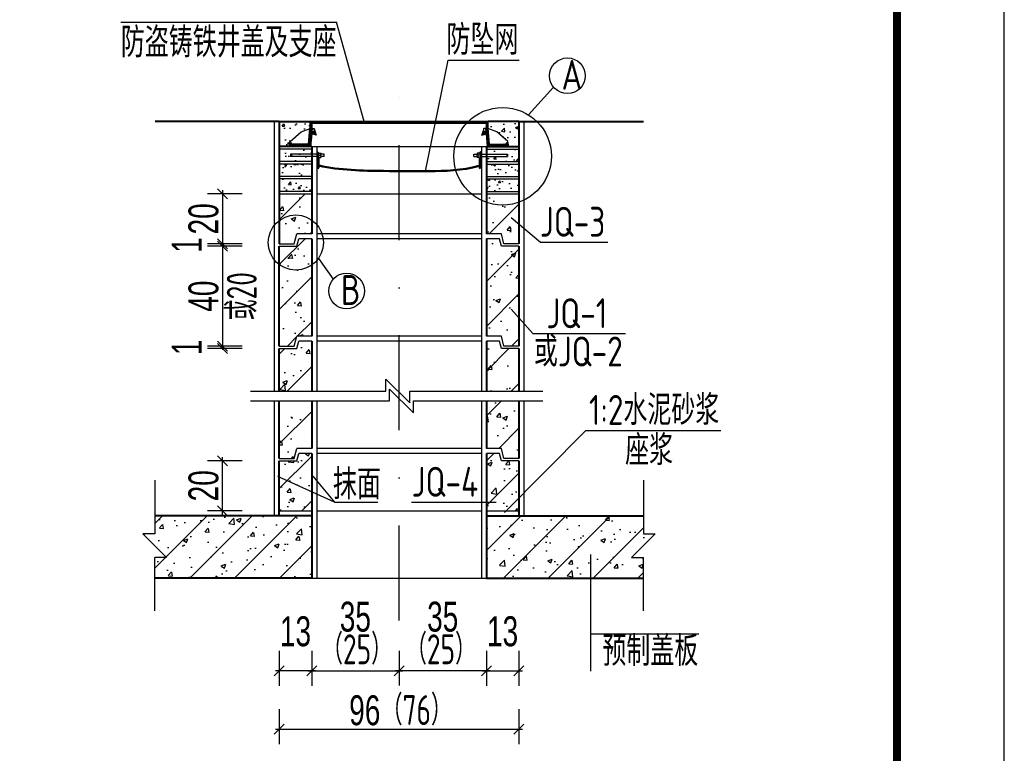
# Model space of a CAD drawing. Extents: x 1086357 to 1139099, y 3355973 to 3395473.
# Tile 9 of 17: x 1100471 to 1104417, y 3368129 to 3371070. Entities that reach past the tile are written whole.
import ezdxf
from ezdxf.enums import TextEntityAlignment as Align

# ---------------------------------------------------------------- set-up
doc = ezdxf.new("R2010")
doc.units = 0
doc.linetypes.add('DASHDOT', pattern=[25.4, 12.7, -6.35, 0, -6.35])
doc.linetypes.add('DASHED', pattern=[19.05, 12.7, -6.35])
doc.layers.get('0').update_dxf_attribs({"linetype": 'CONTINUOUS'})
doc.layers.get('Defpoints').update_dxf_attribs({"linetype": 'CONTINUOUS'})
for name, color, linetype in [('2', 2, 'DASHED'), ('GPSCOMMON', 7, 'CONTINUOUS'), ('细线', 3, 'CONTINUOUS')]:
    doc.layers.add(name, color=color, linetype=linetype)
for name, color, linetype, lineweight in [('标注', 7, 'CONTINUOUS', 25), ('粗实线', 1, 'CONTINUOUS', 40), ('粗线', 1, 'CONTINUOUS', 50)]:
    doc.layers.add(name, color=color, linetype=linetype, lineweight=lineweight)
doc.styles.add('gpshz', font='tssdeng.shx', dxfattribs={"width": 0.7, "height": 2.5, "bigfont": 'hztxt.shx'})
doc.styles.add('HZTXT', font='hztxt_e.shx', dxfattribs={"width": 0.7, "bigfont": 'hztxt.shx'})
doc.styles.add('图签', font='txt', dxfattribs={"width": 0.66})
doc.dimstyles.new('0.1', dxfattribs={"dimscale": 0, "dimtxt": 140, "dimasz": 60, "dimexe": 40, "dimexo": 10, "dimgap": 15, "dimtad": 1, "dimdec": 0, "dimlfac": 0.1, "dimzin": 0, "dimdsep": 46, "dimtxsty": 'HZTXT', "dimblk1": 'ARCHTICK', "dimblk2": 'ARCHTICK', "dimsah": 1, "dimcen": -0.09, "dimdle": 15, "dimclrd": 7, "dimclre": 7, "dimclrt": 7, "dimadec": 1, "dimazin": 0, "dimtfac": 1, "dimtdec": 0, "dimtofl": 0, "dimtmove": 2, "dimatfit": 3, "dimldrblk": 'ARCHTICK', "dimfxl": 0, "dimtolj": 1, "dimtzin": 0, "dimarcsym": 0})
pattern_1 = [(50, (1021019.67, 3221706.37), (109.3108, -9.56345), [11.43, -125.73]), (355, (1021019.67, 3221706.37), (-21.145696, 114.633986), [9.144, -100.584]), (100.451, (1021028.78, 3221705.57), (88.1655, 105.07001), [9.714, -106.854]), (46.1842, (1021019.67, 3221736.85), (162.64742, -25.2254), [17.145, -188.595]), (96.6356, (1021033.22, 3221734.75), (142.44254, 148.45533), [14.571, -160.281]), (351.184, (1021019.67, 3221736.85), (142.44276, 148.45507), [13.716, -150.876]), (21, (1021034.91, 3221729.23), (90.96893, -61.35931), [11.43, -125.73]), (326, (1021034.91, 3221729.23), (37.08122, 110.51278), [9.144, -100.584]), (71.4514, (1021042.49, 3221724.12), (128.049894, 49.153715), [9.714, -106.854]), (37.5, (1021019.668, 3221706.37), (1.853162, 50.733023), [0, -99.3648, 0, -102.108, 0, -100.965]), (7.5, (1021019.67, 3221706.37), (40.091798, 60.108345), [0, -58.2168, 0, -97.0788, 0, -38.481]), (327.5, (1020985.683, 3221706.37), (81.354357, -3.437246), [0, -38.1, 0, -118.872, 0, -157.734]), (317.5, (1020970.44, 3221706.37), (88.87751, 15.255895), [0, -49.53, 0, -78.9432, 0, -112.014])]
pattern_2 = [(135, (1021019.668, 3221706.3685), (-2.24506403, -2.24506403), [])]
pattern_3 = [(45, (1021019.67, 3221706.37), (-89.80256, 89.80256), [])]
pattern_4 = [(50, (1021019.67, 3221706.37), (182.18467, -15.93909), [19.05, -209.55]), (355, (1021019.67, 3221706.37), (-35.24283, 191.05664), [15.24, -167.64]), (100.451, (1021034.85, 3221705.04), (146.9425, 175.11669), [16.19, -178.09]), (46.1842, (1021019.67, 3221757.17), (271.07904, -42.04233), [28.575, -314.325]), (96.6356, (1021042.26, 3221753.66), (237.40423, 247.42556), [24.285, -267.135]), (351.184, (1021019.67, 3221757.17), (237.4046, 247.4251), [22.86, -251.46]), (21, (1021045.07, 3221744.47), (151.61488, -102.26552), [19.05, -209.55]), (326, (1021045.07, 3221744.47), (61.80203, 184.18797), [15.24, -167.64]), (71.4514, (1021057.7, 3221735.95), (213.41649, 81.92286), [16.19, -178.09]), (37.5, (1021019.67, 3221706.37), (3.088603, 84.55504), [0, -165.608, 0, -170.18, 0, -168.275]), (7.5, (1021019.67, 3221706.37), (66.819663, 100.180575), [0, -97.028, 0, -161.798, 0, -64.135]), (327.5, (1020963.026, 3221706.37), (135.590595, -5.728744), [0, -63.5, 0, -198.12, 0, -262.89]), (317.5, (1020937.63, 3221706.37), (148.12918, 25.42649), [0, -82.55, 0, -131.572, 0, -186.69])]

# ---------------------------------------------------------------- blocks, each defined once
blk = doc.blocks.new('*U136')
at = {"color": 0, "linetype": 'Continuous'}
blk.add_lwpolyline([(0, 0), (420, 0), (420, 297), (0, 297)], close=True, dxfattribs=at)
at = {"color": 0, "linetype": 'Continuous', "const_width": 0.75}
blk.add_lwpolyline([(410, 10), (410, 287), (25, 287), (25, 10), (410, 10)], dxfattribs=at)
at = {"color": 0, "linetype": 'Continuous', "style": '图签', "flags": 8}
for tag, p, p2 in [('设计总负责', (130.25, 28.989), (141.113, 28.989)), ('工程名称', (283.25, 28.989), (325.75, 28.989)), ('图纸编号', (345.132, 28.989), (381.757, 28.989)), ('子项名称', (283.25, 20.989), (325.75, 20.989))]:
    blk.add_attdef(tag, text='', height=2.5, dxfattribs=at).set_placement(p, p2, align=Align.FIT)
at = {"color": 0, "linetype": 'Continuous', "ltscale": 0.055, "style": '图签', "flags": 8}
for tag, p, p2 in [('审定', (172.25, 28.989), (183.75, 28.989)), ('设计', (214.25, 28.989), (225.75, 28.989)), ('工程编号', (256.25, 28.989), (266.75, 28.989)), ('版本', (397.866, 28.989), (408.75, 28.989)), ('设计负责', (130.25, 20.989), (141.113, 20.989)), ('审核', (172.25, 20.989), (183.75, 20.989)), ('注册工程师', (214.25, 20.989), (225.75, 20.989)), ('图纸比例', (256.25, 20.989), (266.75, 20.989)), ('专业负责', (130.25, 12.65), (141.113, 12.65)), ('校核', (172.25, 12.65), (183.75, 12.65)), ('注册建筑师', (214.25, 12.65), (225.75, 12.65)), ('出图日期', (256.25, 12.65), (266.75, 12.65))]:
    blk.add_attdef(tag, text='', height=2.5, dxfattribs=at).set_placement(p, p2, align=Align.FIT)
at = {"color": 0, "linetype": 'Continuous', "style": '图签'}
for tag, p, width in [('设计证书', (43.257, 16.372), 1.55), ('咨询证书', (43.257, 12.877), 0.9)]:
    blk.add_attdef(tag, p, '', height=2, dxfattribs=dict(at, width=width))
at = {"color": 0, "linetype": 'Continuous', "style": '图签', "width": 0.85}
for tag, height, p in [('图纸名称_2_1', 2.2, (305.023, 15.122)), ('图纸名称_1_1', 2.5, (305.023, 13.354)), ('图纸名称_2_2', 2.2, (305.023, 11.512))]:
    blk.add_attdef(tag, text='', height=height, dxfattribs=at).set_placement(p, align=Align.CENTER)
blk = doc.blocks.new('_Oblique')
at = {"color": 0, "linetype": 'ByBlock', "lineweight": -2}
blk.add_line((-0.5, -0.5), (0.5, 0.5), dxfattribs=at)
blk = doc.blocks.new('*D375')
at = {"color": 7, "lineweight": -2}
for p, q in [((1101641.1, 3368540.5), (1101641.1, 3368400.5)), ((1101991.1, 3368540.5), (1101991.1, 3368400.5)), ((1101626.1, 3368460.5), (1102006.1, 3368460.5))]:
    blk.add_line(p, q, dxfattribs=at)
at = {"layer": 'Defpoints', "color": 0}
for p in [(1101641.1, 3368831.8), (1101991.1, 3368831.8), (1101991.1, 3368460.5)]:
    blk.add_point(p, dxfattribs=at)
at = {"color": 7, "lineweight": -2, "xscale": 40, "yscale": 40, "zscale": 40, "rotation": 180}
blk.add_blockref('_Oblique', (1101641.1, 3368460.5), dxfattribs=at)
at = {"color": 7, "lineweight": -2, "xscale": 40, "yscale": 40, "zscale": 40}
blk.add_blockref('_Oblique', (1101991.1, 3368460.5), dxfattribs=at)
at = {"color": 7, "insert": (1101816.1, 3368676.2), "char_height": 120, "attachment_point": 5, "style": 'HZTXT'}
blk.add_mtext('\\A1;35', dxfattribs=at)
blk = doc.blocks.new('_ARCHTICK')
at = {"color": 0, "linetype": 'ByBlock', "const_width": 0.15}
blk.add_lwpolyline([(-0.5, -0.5), (0.5, 0.5)], dxfattribs=at)
blk = doc.blocks.new('*D376')
at = {"color": 7, "lineweight": -2}
for p, q in [((1102341.1, 3368540.4), (1102341.1, 3368400.4)), ((1102471.1, 3368540.4), (1102471.1, 3368400.4)), ((1102326.1, 3368460.4), (1102486.1, 3368460.4))]:
    blk.add_line(p, q, dxfattribs=at)
at = {"layer": 'Defpoints', "color": 0}
for p in [(1102471.1, 3369081.8), (1102341.1, 3368831.8), (1102471.1, 3368460.4)]:
    blk.add_point(p, dxfattribs=at)
at = {"color": 7, "lineweight": -2, "xscale": 40, "yscale": 40, "zscale": 40, "rotation": 180}
blk.add_blockref('_Oblique', (1102341.1, 3368460.4), dxfattribs=at)
at = {"color": 7, "lineweight": -2, "xscale": 40, "yscale": 40, "zscale": 40}
blk.add_blockref('_Oblique', (1102471.1, 3368460.4), dxfattribs=at)
at = {"color": 7, "insert": (1102406.1, 3368617.7), "char_height": 120, "attachment_point": 5, "style": 'HZTXT'}
blk.add_mtext('\\A1;13', dxfattribs=at)
blk = doc.blocks.new('*D377')
at = {"color": 7, "lineweight": -2}
for p, q in [((1101511.1, 3368540.4), (1101511.1, 3368400.4)), ((1101641.1, 3368540.4), (1101641.1, 3368400.4)), ((1101656.1, 3368460.4), (1101496.1, 3368460.4))]:
    blk.add_line(p, q, dxfattribs=at)
at = {"layer": 'Defpoints', "color": 0}
for p in [(1101511.1, 3369081.8), (1101641.1, 3368831.8), (1101511.1, 3368460.4)]:
    blk.add_point(p, dxfattribs=at)
at = {"color": 7, "lineweight": -2, "xscale": 40, "yscale": 40, "zscale": 40, "rotation": 180}
blk.add_blockref('_Oblique', (1101511.1, 3368460.4), dxfattribs=at)
at = {"color": 7, "lineweight": -2, "xscale": 40, "yscale": 40, "zscale": 40}
blk.add_blockref('_Oblique', (1101641.1, 3368460.4), dxfattribs=at)
at = {"color": 7, "insert": (1101576.1, 3368617.7), "char_height": 120, "attachment_point": 5, "style": 'HZTXT'}
blk.add_mtext('\\A1;13', dxfattribs=at)
blk = doc.blocks.new('*D378')
at = {"color": 7, "lineweight": -2}
for p, q in [((1101511.1, 3368306), (1101511.1, 3368166)), ((1102471.1, 3368306), (1102471.1, 3368166)), ((1101496.1, 3368226), (1102486.1, 3368226))]:
    blk.add_line(p, q, dxfattribs=at)
at = {"layer": 'Defpoints', "color": 0}
for p in [(1101511.1, 3369081.8), (1102471.1, 3369081.8), (1102471.1, 3368226)]:
    blk.add_point(p, dxfattribs=at)
at = {"color": 7, "lineweight": -2, "xscale": 40, "yscale": 40, "zscale": 40, "rotation": 180}
blk.add_blockref('_Oblique', (1101511.1, 3368226), dxfattribs=at)
at = {"color": 7, "lineweight": -2, "xscale": 40, "yscale": 40, "zscale": 40}
blk.add_blockref('_Oblique', (1102471.1, 3368226), dxfattribs=at)
at = {"color": 7, "insert": (1101853.9, 3368301), "char_height": 120, "attachment_point": 5, "style": 'HZTXT'}
blk.add_mtext('\\A1;96', dxfattribs=at)
blk = doc.blocks.new('*D379')
at = {"color": 7, "lineweight": -2}
for p, q in [((1101283.1, 3369086.8), (1101283.1, 3369316.8)), ((1101363.1, 3369301.8), (1101223.1, 3369301.8)), ((1101363.1, 3369101.8), (1101223.1, 3369101.8))]:
    blk.add_line(p, q, dxfattribs=at)
at = {"layer": 'Defpoints', "color": 0}
for p in [(1101283.1, 3369301.8), (1101511.1, 3369301.8), (1101511.1, 3369101.8)]:
    blk.add_point(p, dxfattribs=at)
at = {"color": 7, "lineweight": -2, "xscale": 40, "yscale": 40, "zscale": 40}
for p, rotation in [((1101283.1, 3369301.8), 90), ((1101283.1, 3369101.8), 270)]:
    blk.add_blockref('_Oblique', p, dxfattribs=dict(at, rotation=rotation))
at = {"color": 7, "insert": (1101208.1, 3369201.8), "char_height": 120, "attachment_point": 5, "rotation": 90, "style": 'HZTXT'}
blk.add_mtext('\\A1;20', dxfattribs=at)
blk = doc.blocks.new('*D380')
at = {"color": 7, "lineweight": -2}
for p, q in [((1101283.1, 3370386.8), (1101283.1, 3370156.8)), ((1101363.1, 3370371.8), (1101223.1, 3370371.8)), ((1101363.1, 3370171.8), (1101223.1, 3370171.8))]:
    blk.add_line(p, q, dxfattribs=at)
at = {"layer": 'Defpoints', "color": 0}
for p in [(1101511.1, 3370371.8), (1101283.1, 3370171.8), (1101511.1, 3370171.8)]:
    blk.add_point(p, dxfattribs=at)
at = {"color": 7, "lineweight": -2, "xscale": 40, "yscale": 40, "zscale": 40}
for p, rotation in [((1101283.1, 3370371.8), 90), ((1101283.1, 3370171.8), 270)]:
    blk.add_blockref('_Oblique', p, dxfattribs=dict(at, rotation=rotation))
at = {"color": 7, "insert": (1101208.1, 3370271.8), "char_height": 120, "attachment_point": 5, "rotation": 90, "style": 'HZTXT'}
blk.add_mtext('\\A1;20', dxfattribs=at)
blk = doc.blocks.new('*D381')
at = {"color": 7, "lineweight": -2}
for p, q in [((1101363.1, 3370171.8), (1101223.1, 3370171.8)), ((1101363.1, 3370161.8), (1101223.1, 3370161.8))]:
    blk.add_line(p, q, dxfattribs=at)
at = {"layer": 'Defpoints', "color": 0}
for p in [(1101283.1, 3370161.8), (1101511.1, 3370171.8), (1101511.1, 3370161.8)]:
    blk.add_point(p, dxfattribs=at)
at = {"color": 7, "lineweight": -2, "xscale": 40, "yscale": 40, "zscale": 40}
for p, rotation in [((1101283.1, 3370171.8), 270), ((1101283.1, 3370161.8), 90)]:
    blk.add_blockref('_Oblique', p, dxfattribs=dict(at, rotation=rotation))
at = {"color": 7, "insert": (1101140.6, 3370166.8), "char_height": 120, "attachment_point": 5, "rotation": 90, "style": 'HZTXT'}
blk.add_mtext('\\A1;1', dxfattribs=at)
blk = doc.blocks.new('*D382')
at = {"color": 7, "lineweight": -2}
for p, q in [((1101363.1, 3370161.8), (1101223.1, 3370161.8)), ((1101283.1, 3370176.8), (1101283.1, 3369746.8)), ((1101363.1, 3369761.8), (1101223.1, 3369761.8))]:
    blk.add_line(p, q, dxfattribs=at)
at = {"layer": 'Defpoints', "color": 0}
for p in [(1101511.1, 3370161.8), (1101283.1, 3369761.8), (1101511.1, 3369761.8)]:
    blk.add_point(p, dxfattribs=at)
at = {"color": 7, "lineweight": -2, "xscale": 40, "yscale": 40, "zscale": 40}
for p, rotation in [((1101283.1, 3370161.8), 90), ((1101283.1, 3369761.8), 270)]:
    blk.add_blockref('_Oblique', p, dxfattribs=dict(at, rotation=rotation))
at = {"color": 7, "insert": (1101208.1, 3369961.8), "char_height": 120, "attachment_point": 5, "rotation": 90, "style": 'HZTXT'}
blk.add_mtext('\\A1;40', dxfattribs=at)
blk = doc.blocks.new('*D383')
at = {"color": 7, "lineweight": -2}
for p, q in [((1101363.1, 3369761.8), (1101223.1, 3369761.8)), ((1101363.1, 3369751.8), (1101223.1, 3369751.8))]:
    blk.add_line(p, q, dxfattribs=at)
at = {"layer": 'Defpoints', "color": 0}
for p in [(1101283.1, 3369751.8), (1101511.1, 3369761.8), (1101511.1, 3369751.8)]:
    blk.add_point(p, dxfattribs=at)
at = {"color": 7, "lineweight": -2, "xscale": 40, "yscale": 40, "zscale": 40}
for p, rotation in [((1101283.1, 3369761.8), 270), ((1101283.1, 3369751.8), 90)]:
    blk.add_blockref('_Oblique', p, dxfattribs=dict(at, rotation=rotation))
at = {"color": 7, "insert": (1101140.6, 3369756.8), "char_height": 120, "attachment_point": 5, "rotation": 90, "style": 'HZTXT'}
blk.add_mtext('\\A1;1', dxfattribs=at)
blk = doc.blocks.new('*D384')
at = {"color": 7, "lineweight": -2}
for p, q in [((1101991.1, 3368540.5), (1101991.1, 3368400.5)), ((1102341.1, 3368540.5), (1102341.1, 3368400.5)), ((1102356.1, 3368460.5), (1101976.1, 3368460.5))]:
    blk.add_line(p, q, dxfattribs=at)
at = {"layer": 'Defpoints', "color": 0}
for p in [(1101991.1, 3368831.8), (1102341.1, 3368831.8), (1101991.1, 3368460.5)]:
    blk.add_point(p, dxfattribs=at)
at = {"color": 7, "lineweight": -2, "xscale": 40, "yscale": 40, "zscale": 40, "rotation": 180}
blk.add_blockref('_Oblique', (1101991.1, 3368460.5), dxfattribs=at)
at = {"color": 7, "lineweight": -2, "xscale": 40, "yscale": 40, "zscale": 40}
blk.add_blockref('_Oblique', (1102341.1, 3368460.5), dxfattribs=at)
at = {"color": 7, "insert": (1102166.1, 3368676.2), "char_height": 120, "attachment_point": 5, "style": 'HZTXT'}
blk.add_mtext('\\A1;35', dxfattribs=at)
blk = doc.blocks.new('20180504.1601453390')
h = blk.add_hatch()
h.set_pattern_fill('AR-CONC', color=252, scale=0.6, style=0)
h.set_pattern_definition(pattern_1)
h.paths.add_polyline_path([(1101511.099, 3370661.758), (1101634.403, 3370661.758), (1101634.451, 3370634.373), (1101598.975, 3370620.962), (1101554.689, 3370582.065), (1101551.209, 3370561.758), (1101511.099, 3370561.758)])
h = blk.add_hatch()
h.set_pattern_fill('AR-CONC', color=252, scale=0.6, style=0)
h.set_pattern_definition(pattern_1)
h.paths.add_polyline_path([(1102471.099, 3370661.758), (1102347.795, 3370661.758), (1102347.747, 3370634.373), (1102383.223, 3370620.962), (1102427.509, 3370582.065), (1102430.99, 3370561.758), (1102471.099, 3370561.758)])
h = blk.add_hatch()
h.set_pattern_fill('AR-CONC', color=252, scale=0.5, style=0)
h.set_pattern_definition([(50, (1021019.67, 3221706.37), (91.092334, -7.969543), [9.525, -104.775]), (355, (1021019.67, 3221706.37), (-17.621413, 95.52832), [7.62, -83.82]), (100.451, (1021027.26, 3221705.7), (73.47125, 87.558344), [8.095, -89.045]), (46.1842, (1021019.67, 3221731.77), (135.53952, -21.021164), [14.2875, -157.1625]), (96.6356, (1021030.96, 3221730.02), (118.70212, 123.71278), [12.1425, -133.5675]), (351.184, (1021019.67, 3221731.77), (118.7023, 123.71256), [11.43, -125.73]), (21, (1021032.37, 3221725.42), (75.80744, -51.13276), [9.525, -104.775]), (326, (1021032.37, 3221725.42), (30.901014, 92.093983), [7.62, -83.82]), (71.4514, (1021038.685, 3221721.16), (106.708245, 40.96143), [8.095, -89.045]), (37.5, (1021019.668, 3221706.37), (1.5443016, 42.2775194), [0, -82.804, 0, -85.09, 0, -84.1375]), (7.5, (1021019.67, 3221706.37), (33.409831, 50.090287), [0, -48.514, 0, -80.899, 0, -32.0675]), (327.5, (1020991.347, 3221706.37), (67.7952976, -2.864372), [0, -31.75, 0, -99.06, 0, -131.445]), (317.5, (1020978.647, 3221706.37), (74.06459, 12.713246), [0, -41.275, 0, -65.786, 0, -93.345])])
h.paths.add_polyline_path([(1102471.099, 3370551.758), (1102341.099, 3370551.758), (1102341.099, 3370501.758), (1102471.099, 3370501.758)])
h.paths.add_polyline_path([(1102471.099, 3370491.758), (1102341.099, 3370491.758), (1102341.099, 3370441.758), (1102471.099, 3370441.758)])
h.paths.add_polyline_path([(1102471.099, 3370431.758), (1102341.099, 3370431.758), (1102341.099, 3370381.758), (1102471.099, 3370381.758)])
h.paths.add_polyline_path([(1101641.099, 3370551.758), (1101511.099, 3370551.758), (1101511.099, 3370501.758), (1101641.099, 3370501.758)])
h.paths.add_polyline_path([(1101641.099, 3370491.758), (1101511.099, 3370491.758), (1101511.099, 3370441.758), (1101641.099, 3370441.758)])
h.paths.add_polyline_path([(1101641.099, 3370431.758), (1101511.099, 3370431.758), (1101511.099, 3370381.758), (1101641.099, 3370381.758)])
h = blk.add_hatch()
h.set_pattern_fill('ANSI31', color=252, scale=40, style=0)
h.set_pattern_definition(pattern_3)
h.paths.add_polyline_path([(1102471.099, 3370371.758), (1102341.099, 3370371.758), (1102341.099, 3370211.758), (1102401.099, 3370211.758), (1102411.099, 3370171.758), (1102471.099, 3370171.758)])
h.paths.add_polyline_path([(1101641.099, 3370371.758), (1101511.099, 3370371.758), (1101511.099, 3370171.758), (1101571.099, 3370171.758), (1101581.099, 3370211.758), (1101641.099, 3370211.758)])
h = blk.add_hatch()
h.set_pattern_fill('AR-CONC', color=252, style=0)
h.set_pattern_definition(pattern_4)
h.paths.add_polyline_path([(1102471.099, 3370371.758), (1102341.099, 3370371.758), (1102341.099, 3370211.758), (1102401.099, 3370211.758), (1102411.099, 3370171.758), (1102471.099, 3370171.758)])
h.paths.add_polyline_path([(1101641.099, 3370371.758), (1101511.099, 3370371.758), (1101511.099, 3370171.758), (1101571.099, 3370171.758), (1101581.099, 3370211.758), (1101641.099, 3370211.758)])
h = blk.add_hatch()
h.set_pattern_fill('ANSI31', color=252, scale=40, style=0)
h.set_pattern_definition(pattern_3)
h.paths.add_polyline_path([(1102471.099, 3370161.758), (1102401.099, 3370161.758), (1102393.099, 3370191.758), (1102341.099, 3370191.758), (1102341.099, 3369801.758), (1102401.099, 3369801.758), (1102411.099, 3369761.758), (1102471.099, 3369761.758)])
h.paths.add_polyline_path([(1101641.099, 3370191.758), (1101589.099, 3370191.758), (1101581.099, 3370161.758), (1101511.099, 3370161.758), (1101511.099, 3369761.758), (1101571.099, 3369761.758), (1101581.099, 3369801.758), (1101641.099, 3369801.758)])
h = blk.add_hatch()
h.set_pattern_fill('AR-CONC', color=252, style=0)
h.set_pattern_definition(pattern_4)
h.paths.add_polyline_path([(1102471.099, 3370161.758), (1102401.099, 3370161.758), (1102393.099, 3370191.758), (1102341.099, 3370191.758), (1102341.099, 3369801.758), (1102401.099, 3369801.758), (1102411.099, 3369761.758), (1102471.099, 3369761.758)])
h.paths.add_polyline_path([(1101641.099, 3370191.758), (1101589.099, 3370191.758), (1101581.099, 3370161.758), (1101511.099, 3370161.758), (1101511.099, 3369761.758), (1101571.099, 3369761.758), (1101581.099, 3369801.758), (1101641.099, 3369801.758)])
h = blk.add_hatch()
h.set_pattern_fill('ANSI31', color=252, scale=40, style=0)
h.set_pattern_definition(pattern_3)
h.paths.add_polyline_path([(1102471.099, 3369751.758), (1102401.099, 3369751.758), (1102393.099, 3369781.758), (1102341.099, 3369781.758), (1102341.099, 3369581.724), (1102471.099, 3369581.724)])
h.paths.add_polyline_path([(1101641.099, 3369781.758), (1101589.099, 3369781.758), (1101581.099, 3369751.758), (1101511.099, 3369751.758), (1101511.099, 3369581.724), (1101641.099, 3369581.724)])
h = blk.add_hatch()
h.set_pattern_fill('AR-CONC', color=252, style=0)
h.set_pattern_definition(pattern_4)
h.paths.add_polyline_path([(1102471.099, 3369751.758), (1102401.099, 3369751.758), (1102393.099, 3369781.758), (1102341.099, 3369781.758), (1102341.099, 3369581.724), (1102471.099, 3369581.724)])
h.paths.add_polyline_path([(1101641.099, 3369781.758), (1101589.099, 3369781.758), (1101581.099, 3369751.758), (1101511.099, 3369751.758), (1101511.099, 3369581.724), (1101641.099, 3369581.724)])
h = blk.add_hatch()
h.set_pattern_fill('AR-CONC', color=252, style=0)
h.set_pattern_definition(pattern_4)
h.paths.add_polyline_path([(1101641.099, 3369541.724), (1101511.099, 3369541.724), (1101511.099, 3369311.758), (1101571.099, 3369311.758), (1101581.099, 3369351.758), (1101641.099, 3369351.758)])
h.paths.add_polyline_path([(1102471.099, 3369541.724), (1102341.099, 3369541.724), (1102341.099, 3369351.758), (1102401.099, 3369351.758), (1102411.099, 3369311.758), (1102471.099, 3369311.758)])
h = blk.add_hatch()
h.set_pattern_fill('ANSI31', color=252, scale=40, style=0)
h.set_pattern_definition(pattern_3)
h.paths.add_polyline_path([(1102471.099, 3369541.724), (1102341.099, 3369541.724), (1102341.099, 3369351.758), (1102401.099, 3369351.758), (1102411.099, 3369311.758), (1102471.099, 3369311.758)])
h.paths.add_polyline_path([(1101641.099, 3369541.724), (1101511.099, 3369541.724), (1101511.099, 3369311.758), (1101571.099, 3369311.758), (1101581.099, 3369351.758), (1101641.099, 3369351.758)])
h = blk.add_hatch()
h.set_pattern_fill('AR-CONC', color=256, scale=3, style=0)
h.set_pattern_definition([(50, (1021019.67, 3221706.37), (546.554, -47.8173), [57.15, -628.65]), (355, (1021019.67, 3221706.37), (-105.7285, 573.17), [45.72, -502.92]), (100.451, (1021065.2, 3221702.4), (440.8275, 525.35), [48.57, -534.27]), (46.1842, (1021019.7, 3221858.8), (813.237, -126.127), [85.725, -942.975]), (96.6356, (1021087.4, 3221848.26), (712.2127, 742.2767), [72.855, -801.405]), (351.184, (1021019.7, 3221858.8), (712.214, 742.2754), [68.58, -754.38]), (21, (1021095.87, 3221820.67), (454.8446, -306.7966), [57.15, -628.65]), (326, (1021095.87, 3221820.67), (185.406, 552.5639), [45.72, -502.92]), (71.4514, (1021133.77, 3221795.1), (640.2495, 245.7686), [48.57, -534.27]), (37.5, (1021019.67, 3221706.37), (9.2658, 253.66512), [0, -496.824, 0, -510.54, 0, -504.825]), (7.5, (1021019.67, 3221706.37), (200.459, 300.54172), [0, -291.084, 0, -485.394, 0, -192.405]), (327.5, (1020849.74, 3221706.37), (406.77179, -17.18623), [0, -190.5, 0, -594.36, 0, -788.67]), (317.5, (1020773.54, 3221706.37), (444.38754, 76.2795), [0, -247.65, 0, -394.716, 0, -560.07])])
h.paths.add_polyline_path([(1102471.099, 3369541.724), (1102341.099, 3369541.724), (1102341.099, 3369351.758), (1102401.099, 3369351.758), (1102411.099, 3369311.758), (1102471.099, 3369311.758)])
h.paths.add_polyline_path([(1101641.099, 3369541.724), (1101511.099, 3369541.724), (1101511.099, 3369311.758), (1101571.099, 3369311.758), (1101581.099, 3369351.758), (1101641.099, 3369351.758)])
h = blk.add_hatch()
h.set_pattern_fill('ANSI31', color=252, scale=40, style=0)
h.set_pattern_definition(pattern_3)
h.paths.add_polyline_path([(1102471.099, 3369301.758), (1102401.099, 3369301.758), (1102393.099, 3369331.758), (1102341.099, 3369331.758), (1102341.099, 3369101.758), (1102471.099, 3369101.758)])
h.paths.add_polyline_path([(1101641.099, 3369331.758), (1101589.099, 3369331.758), (1101581.099, 3369301.758), (1101511.099, 3369301.758), (1101511.099, 3369101.758), (1101641.099, 3369101.758)])
h = blk.add_hatch()
h.set_pattern_fill('AR-CONC', color=252, style=0)
h.set_pattern_definition(pattern_4)
h.paths.add_polyline_path([(1102471.099, 3369301.758), (1102401.099, 3369301.758), (1102393.099, 3369331.758), (1102341.099, 3369331.758), (1102341.099, 3369101.758), (1102471.099, 3369101.758)])
h.paths.add_polyline_path([(1101641.099, 3369331.758), (1101589.099, 3369331.758), (1101581.099, 3369301.758), (1101511.099, 3369301.758), (1101511.099, 3369101.758), (1101641.099, 3369101.758)])
h = blk.add_hatch()
h.set_pattern_fill('ANSI31', color=252, scale=40, style=0)
h.set_pattern_definition(pattern_3)
h.paths.add_polyline_path([(1101641.099, 3369081.758), (1101012.043, 3369081.758), (1101012.043, 3369009.679), (1100964.418, 3369009.679), (1101059.668, 3368914.429), (1101012.043, 3368914.429), (1101012.043, 3368831.758), (1101641.099, 3368831.758)])
h.paths.add_polyline_path([(1103017.78, 3369009.679), (1102970.155, 3369009.679), (1102970.155, 3369081.758), (1102341.099, 3369081.758), (1102341.099, 3368831.758), (1102970.155, 3368831.758), (1102970.155, 3368914.429), (1102922.53, 3368914.429)])
h = blk.add_hatch()
h.set_pattern_fill('AR-CONC', color=252, style=0)
h.set_pattern_definition(pattern_4)
h.paths.add_polyline_path([(1101641.099, 3369081.758), (1101012.043, 3369081.758), (1101012.043, 3369009.679), (1100964.418, 3369009.679), (1101059.668, 3368914.429), (1101012.043, 3368914.429), (1101012.043, 3368831.758), (1101641.099, 3368831.758)])
h.paths.add_polyline_path([(1103017.78, 3369009.679), (1102970.155, 3369009.679), (1102970.155, 3369081.758), (1102341.099, 3369081.758), (1102341.099, 3368831.758), (1102970.155, 3368831.758), (1102970.155, 3368914.429), (1102922.53, 3368914.429)])
at = {"layer": '细线', "linetype": 'Continuous', "lineweight": 25}
h = blk.add_hatch(dxfattribs=at)
h.set_pattern_fill('ANSI31', color=256, angle=90, style=0)
h.set_pattern_definition(pattern_2)
h.paths.add_polyline_path([(1101651.042, 3370634.232), (1101653.042, 3370623.101), (1101640.967, 3370622.692), (1101644.922, 3370634.15), (1101642.349, 3370634.115), (1101641.778, 3370661.637), (1101634.403, 3370661.758), (1101635.03, 3370634.592), (1101634.076, 3370634.232), (1101628.669, 3370570.849), (1101560.544, 3370572.268), (1101560.544, 3370577.233), (1101553.861, 3370577.233), (1101551.29, 3370562.232), (1101636.307, 3370562.232), (1101641.074, 3370612.232), (1101658.948, 3370607.775)])
h = blk.add_hatch(dxfattribs=at)
h.set_pattern_fill('ANSI31', color=256, angle=90, style=0)
h.set_pattern_definition(pattern_2)
h.paths.add_polyline_path([(1102340.423, 3370661.758), (1101641.775, 3370661.758), (1101641.92, 3370654.758), (1102340.278, 3370654.758)])
h = blk.add_hatch(dxfattribs=at)
h.set_pattern_fill('ANSI31', color=256, angle=90, style=0)
h.set_pattern_definition(pattern_2)
h.paths.add_polyline_path([(1102347.795, 3370661.758), (1102340.421, 3370661.637), (1102339.849, 3370634.115), (1102337.277, 3370634.15), (1102341.231, 3370622.692), (1102329.156, 3370623.101), (1102331.156, 3370634.232), (1102323.25, 3370607.775), (1102341.125, 3370612.232), (1102345.892, 3370562.232), (1102430.908, 3370562.232), (1102428.337, 3370577.233), (1102421.654, 3370577.233), (1102421.654, 3370572.268), (1102353.529, 3370570.849), (1102348.122, 3370634.232), (1102347.169, 3370634.592)])
for p, q in [((1100876.717, 3371060.216), (1101740.842, 3371060.216)), ((1101851.002, 3370661.758), (1101740.842, 3371060.216)), ((1102097.256, 3370463.007), (1102187.485, 3370908.12)), ((1102187.485, 3370908.12), (1102471.937, 3370908.12)), ((1102509.943, 3370688.502), (1102610.242, 3370800.331)), ((1101491.099, 3370661.758), (1101491.099, 3369581.724)), ((1102491.099, 3370661.758), (1102491.099, 3369581.724)), ((1101641.099, 3370551.758), (1101511.099, 3370551.758)), ((1101661.099, 3370561.758), (1101661.099, 3369581.724)), ((1102321.099, 3370561.758), (1102321.099, 3369581.724)), ((1102341.099, 3370551.758), (1102471.099, 3370551.758)), ((1101641.099, 3370501.758), (1101511.099, 3370501.758)), ((1102341.099, 3370501.758), (1102471.099, 3370501.758)), ((1101641.099, 3370491.758), (1101511.099, 3370491.758)), ((1102341.099, 3370491.758), (1102471.099, 3370491.758)), ((1101641.099, 3370441.758), (1101511.099, 3370441.758)), ((1101641.099, 3370431.758), (1101511.099, 3370431.758)), ((1102341.099, 3370441.758), (1102471.099, 3370441.758)), ((1102341.099, 3370431.758), (1102471.099, 3370431.758)), ((1101641.099, 3370381.758), (1101511.099, 3370381.758)), ((1102341.099, 3370381.758), (1102471.099, 3370381.758)), ((1101511.099, 3370371.758), (1101641.099, 3370371.758)), ((1101661.099, 3370371.758), (1102321.099, 3370371.758)), ((1102341.099, 3370371.758), (1102471.099, 3370371.758)), ((1102341.099, 3370371.758), (1102471.099, 3370371.758)), ((1102440.314, 3370276.9), (1102558.064, 3370178.46)), ((1101571.099, 3370171.758), (1101581.099, 3370211.758)), ((1101641.099, 3370211.758), (1101581.099, 3370211.758)), ((1101581.099, 3370161.758), (1101589.099, 3370191.758)), ((1101641.099, 3370191.758), (1101589.099, 3370191.758)), ((1102321.099, 3370211.758), (1101661.099, 3370211.758)), ((1102321.099, 3370191.758), (1101661.099, 3370191.758)), ((1102401.099, 3370211.758), (1102341.099, 3370211.758)), ((1102393.099, 3370191.758), (1102341.099, 3370191.758)), ((1102401.099, 3370161.758), (1102393.099, 3370191.758)), ((1102411.099, 3370171.758), (1102401.099, 3370211.758)), ((1102558.064, 3370178.46), (1102827.652, 3370178.46)), ((1101511.099, 3370171.758), (1101571.099, 3370171.758)), ((1101511.099, 3370161.758), (1101581.099, 3370161.758)), ((1102471.099, 3370161.758), (1102401.099, 3370161.758)), ((1102471.099, 3370171.758), (1102411.099, 3370171.758)), ((1101668.101, 3370113.314), (1101727.644, 3370030.269)), ((1102440.314, 3369910.175), (1102527.796, 3369811.736)), ((1101571.099, 3369761.758), (1101581.099, 3369801.758)), ((1101641.099, 3369801.758), (1101581.099, 3369801.758)), ((1102321.099, 3369801.758), (1101661.099, 3369801.758)), ((1102401.099, 3369801.758), (1102341.099, 3369801.758)), ((1102411.099, 3369761.758), (1102401.099, 3369801.758)), ((1102527.796, 3369811.736), (1102898.555, 3369811.736)), ((1101511.099, 3369761.758), (1101571.099, 3369761.758)), ((1101511.099, 3369751.758), (1101581.099, 3369751.758)), ((1101581.099, 3369751.758), (1101589.099, 3369781.758)), ((1101641.099, 3369781.758), (1101589.099, 3369781.758)), ((1102321.099, 3369781.758), (1101661.099, 3369781.758)), ((1102393.099, 3369781.758), (1102341.099, 3369781.758)), ((1102401.099, 3369751.758), (1102393.099, 3369781.758)), ((1102471.099, 3369751.758), (1102401.099, 3369751.758)), ((1102471.099, 3369761.758), (1102411.099, 3369761.758)), ((1101938.584, 3369581.724), (1101938.584, 3369629.349)), ((1101938.584, 3369629.349), (1102033.834, 3369534.099)), ((1101953.472, 3369541.724), (1101953.472, 3369589.349)), ((1101953.472, 3369589.349), (1102048.722, 3369494.099)), ((1101395.332, 3369581.724), (1101938.584, 3369581.724)), ((1102033.834, 3369581.724), (1102566.853, 3369581.724)), ((1102033.834, 3369534.099), (1102033.834, 3369581.724)), ((1101395.332, 3369541.724), (1101953.472, 3369541.724)), ((1101491.099, 3369541.724), (1101491.099, 3369081.758)), ((1101661.099, 3369541.724), (1101661.099, 3368831.758)), ((1102048.722, 3369541.724), (1102566.853, 3369541.724)), ((1102048.722, 3369494.099), (1102048.722, 3369541.724)), ((1102321.099, 3369541.724), (1102321.099, 3368831.758)), ((1102491.099, 3369541.724), (1102491.099, 3369081.758)), ((1102413.274, 3369094.592), (1102739.099, 3369423.991)), ((1102739.099, 3369423.991), (1103280.424, 3369423.991)), ((1101571.099, 3369311.758), (1101581.099, 3369351.758)), ((1101641.099, 3369351.758), (1101581.099, 3369351.758)), ((1102321.099, 3369351.758), (1101661.099, 3369351.758)), ((1102401.099, 3369351.758), (1102341.099, 3369351.758)), ((1102411.099, 3369311.758), (1102401.099, 3369351.758)), ((1101511.099, 3369311.758), (1101571.099, 3369311.758)), ((1101581.099, 3369301.758), (1101589.099, 3369331.758)), ((1101641.099, 3369331.758), (1101589.099, 3369331.758)), ((1102321.099, 3369331.758), (1101661.099, 3369331.758)), ((1102393.099, 3369331.758), (1102341.099, 3369331.758)), ((1102401.099, 3369301.758), (1102393.099, 3369331.758)), ((1102471.099, 3369311.758), (1102411.099, 3369311.758)), ((1101511.099, 3369301.758), (1101581.099, 3369301.758)), ((1102471.099, 3369301.758), (1102401.099, 3369301.758)), ((1101732.567, 3369136.072), (1101506.099, 3369239.369)), ((1101646.099, 3369239.752), (1101732.567, 3369136.072)), ((1101012.043, 3369224.023), (1101012.043, 3369009.679)), ((1102970.155, 3369224.023), (1102970.155, 3369009.679)), ((1101732.567, 3369136.072), (1101906.828, 3369136.072)), ((1102040.889, 3369136.072), (1102380.997, 3369136.072)), ((1101511.099, 3369101.758), (1101641.099, 3369101.758)), ((1101661.099, 3369101.758), (1102321.099, 3369101.758)), ((1102341.099, 3369101.758), (1102471.099, 3369101.758)), ((1101012.043, 3369009.679), (1100964.418, 3369009.679)), ((1100964.418, 3369009.679), (1101059.668, 3368914.429)), ((1103017.78, 3369009.679), (1102922.53, 3368914.429)), ((1102970.155, 3369009.679), (1103017.78, 3369009.679)), ((1101059.668, 3368914.429), (1101012.043, 3368914.429)), ((1101012.043, 3368700.085), (1101012.043, 3368914.429)), ((1102758.847, 3368925.778), (1102758.847, 3368458.047)), ((1102922.53, 3368914.429), (1102970.155, 3368914.429)), ((1102970.155, 3368700.085), (1102970.155, 3368914.429)), ((1101641.099, 3368831.758), (1102341.099, 3368831.758)), ((1102758.847, 3368607.734), (1103192.776, 3368607.734))]:
    blk.add_line(p, q)
for centre, radius in [((1102665.86, 3370845.376), 71.571), ((1102406.099, 3370522.88), 195.484), ((1101577.544, 3370176.758), 110.57), ((1101781.072, 3369982.647), 71.571)]:
    blk.add_circle(centre, radius)
at = {"layer": '2', "linetype": 'DASHDOT', "ltscale": 30}
blk.add_line((1101991.099, 3368662.158), (1101991.099, 3370807.268), dxfattribs=at)
at = {"layer": '标注'}
for p, q in [((1101664.055, 3370541.758), (1101662.555, 3370541.758)), ((1101662.555, 3370541.758), (1101662.555, 3370511.758)), ((1101664.055, 3370531.758), (1101664.055, 3370541.758)), ((1101664.055, 3370534.758), (1101664.055, 3370476.573)), ((1101670.055, 3370517.758), (1101670.055, 3370535.758)), ((1101670.055, 3370535.758), (1101678.055, 3370535.758)), ((1101670.055, 3370531.758), (1101670.055, 3370534.758)), ((1101678.055, 3370535.725), (1101678.055, 3370535.758)), ((1102304.143, 3370535.725), (1102304.143, 3370535.758)), ((1102312.143, 3370535.758), (1102304.143, 3370535.758)), ((1102312.143, 3370517.758), (1102312.143, 3370535.758)), ((1102312.143, 3370531.758), (1102312.143, 3370534.758)), ((1102318.143, 3370531.758), (1102318.143, 3370541.758)), ((1102318.143, 3370541.758), (1102319.643, 3370541.758)), ((1102318.143, 3370534.758), (1102318.143, 3370476.573)), ((1102319.643, 3370541.758), (1102319.643, 3370511.758)), ((1101662.555, 3370531.758), (1101556.099, 3370531.758)), ((1101556.099, 3370531.758), (1101556.099, 3370521.758)), ((1101662.555, 3370521.758), (1101556.099, 3370521.758)), ((1101662.555, 3370511.758), (1101664.055, 3370511.758)), ((1101670.055, 3370526.758), (1101678.055, 3370526.758)), ((1101670.055, 3370517.758), (1101678.055, 3370517.758)), ((1101670.055, 3370517.758), (1101670.055, 3370476.573)), ((1101678.055, 3370521.678), (1101678.055, 3370531.838)), ((1101691.099, 3370531.758), (1101678.055, 3370531.758)), ((1101691.099, 3370521.758), (1101678.055, 3370521.758)), ((1101678.055, 3370517.758), (1101678.055, 3370517.791)), ((1101691.099, 3370521.758), (1101691.099, 3370531.758)), ((1102291.099, 3370531.758), (1102304.143, 3370531.758)), ((1102291.099, 3370521.758), (1102291.099, 3370531.758)), ((1102291.099, 3370521.758), (1102304.143, 3370521.758)), ((1102304.143, 3370521.678), (1102304.143, 3370531.838)), ((1102312.143, 3370526.758), (1102304.143, 3370526.758)), ((1102304.143, 3370517.758), (1102304.143, 3370517.791)), ((1102312.143, 3370517.758), (1102304.143, 3370517.758)), ((1102312.143, 3370517.758), (1102312.143, 3370476.573)), ((1102319.643, 3370511.758), (1102318.143, 3370511.758)), ((1102319.643, 3370531.758), (1102426.099, 3370531.758)), ((1102319.643, 3370521.758), (1102426.099, 3370521.758)), ((1102426.099, 3370531.758), (1102426.099, 3370521.758))]:
    blk.add_line(p, q, dxfattribs=at)
for centre, radius, start, end in [((1101667.055, 3370534.758), 3, 0, 180), ((1101674.949, 3370533.782), 3.665, 327.969621, 32.63345), ((1102307.25, 3370533.782), 3.665, 147.36655, 212.030379), ((1102315.143, 3370534.758), 3, 0, 180), ((1101674.949, 3370519.734), 3.665, 327.36655, 32.030379), ((1102307.25, 3370519.734), 3.665, 147.969621, 212.63345), ((1101667.055, 3370476.573), 3, 180, 0), ((1102315.143, 3370476.573), 3, 180, 0)]:
    blk.add_arc(centre, radius, start, end, dxfattribs=at)
at = {"layer": '粗实线'}
for p, q in [((1101511.099, 3370661.758), (1101014.343, 3370661.758)), ((1101511.099, 3370661.758), (1101511.099, 3370371.758)), ((1101511.099, 3370661.758), (1101634.403, 3370661.758)), ((1102471.099, 3370661.758), (1102347.795, 3370661.758)), ((1102471.099, 3370661.758), (1102471.099, 3370371.758)), ((1102471.099, 3370661.758), (1102971.058, 3370661.758)), ((1101641.099, 3370561.758), (1101511.099, 3370561.758)), ((1101641.099, 3370561.758), (1101641.099, 3370371.758)), ((1102341.099, 3370561.758), (1102471.099, 3370561.758)), ((1102341.099, 3370561.758), (1102341.099, 3370371.758)), ((1101511.099, 3370371.758), (1101511.099, 3370171.758)), ((1101641.099, 3370371.758), (1101641.099, 3370211.758)), ((1102341.099, 3370371.758), (1102341.099, 3370211.758)), ((1102471.099, 3370371.758), (1102471.099, 3370171.758)), ((1101641.099, 3370191.758), (1101641.099, 3369801.758)), ((1102341.099, 3370191.758), (1102341.099, 3369801.758)), ((1101511.099, 3369761.758), (1101511.099, 3370161.758)), ((1102471.099, 3370161.758), (1102471.099, 3369761.758)), ((1101511.099, 3369581.724), (1101511.099, 3369751.758)), ((1101641.099, 3369781.758), (1101641.099, 3369581.724)), ((1102341.099, 3369781.758), (1102341.099, 3369581.724)), ((1102471.099, 3369751.758), (1102471.099, 3369581.724)), ((1101511.099, 3369311.758), (1101511.099, 3369541.724)), ((1101641.099, 3369541.724), (1101641.099, 3369351.758)), ((1102341.099, 3369541.724), (1102341.099, 3369351.758)), ((1102471.099, 3369541.724), (1102471.099, 3369311.758)), ((1101641.099, 3369331.758), (1101641.099, 3369101.758)), ((1102341.099, 3369331.758), (1102341.099, 3369101.758)), ((1101511.099, 3369101.758), (1101511.099, 3369301.758)), ((1102471.099, 3369301.758), (1102471.099, 3369101.758)), ((1101641.099, 3369081.758), (1101012.043, 3369081.758)), ((1101511.099, 3369081.758), (1101511.099, 3369101.758)), ((1101641.099, 3369101.758), (1101641.099, 3369081.758)), ((1101641.099, 3369081.758), (1101641.099, 3368831.758)), ((1102341.099, 3369101.758), (1102341.099, 3369081.758)), ((1102341.099, 3369081.758), (1102341.099, 3368831.758)), ((1102341.099, 3369081.758), (1102970.155, 3369081.758)), ((1102471.099, 3369101.758), (1102471.099, 3369081.758)), ((1101641.099, 3368831.758), (1101012.043, 3368831.758)), ((1102341.099, 3368831.758), (1102970.155, 3368831.758))]:
    blk.add_line(p, q, dxfattribs=at)
at = {"layer": '粗线'}
blk.add_open_spline([(1101670.055, 3370485.513), (1101753.025, 3370466.475), (1101920.884, 3370463.328), (1102110.554, 3370462.269), (1102241.713, 3370465.066), (1102312.143, 3370484.515)], degree=3, knots=[2.03240374, 2.03240374, 2.03240374, 2.03240374, 27.05206201, 46.97116597, 67.54132236, 67.54132236, 67.54132236, 67.54132236], dxfattribs=at)
at = {"layer": '细线', "linetype": 'Continuous', "lineweight": 25}
for p, q in [((1102347.795, 3370661.758), (1101634.403, 3370661.758)), ((1101634.452, 3370633.907), (1101634.403, 3370661.758)), ((1101635.03, 3370634.592), (1101634.403, 3370661.758)), ((1101634.403, 3370661.758), (1101641.778, 3370661.637)), ((1101641.778, 3370661.637), (1101642.349, 3370634.115)), ((1102340.278, 3370654.758), (1101641.92, 3370654.758)), ((1102340.421, 3370661.637), (1102339.849, 3370634.115)), ((1102347.795, 3370661.758), (1102340.421, 3370661.637)), ((1102347.169, 3370634.592), (1102347.795, 3370661.758)), ((1102347.746, 3370633.907), (1102347.795, 3370661.758)), ((1101554.638, 3370582.019), (1101598.975, 3370620.962)), ((1101598.975, 3370620.962), (1101635.03, 3370634.592)), ((1101628.669, 3370570.849), (1101634.076, 3370634.232)), ((1101628.929, 3370571.476), (1101633.099, 3370611.47)), ((1101636.261, 3370561.758), (1101641.074, 3370612.232)), ((1101641.074, 3370612.232), (1101636.261, 3370561.758)), ((1101640.967, 3370622.692), (1101645.05, 3370634.523)), ((1101640.967, 3370622.692), (1101653.013, 3370623.1)), ((1101658.948, 3370607.775), (1101641.074, 3370612.232)), ((1101642.349, 3370634.115), (1101651.042, 3370634.232)), ((1101653.031, 3370623.161), (1101650.994, 3370634.497)), ((1101651.042, 3370634.232), (1101658.948, 3370607.775)), ((1101658.948, 3370607.775), (1101657.433, 3370612.519)), ((1102331.156, 3370634.232), (1102323.25, 3370607.775)), ((1102323.25, 3370607.775), (1102324.765, 3370612.519)), ((1102323.25, 3370607.775), (1102341.125, 3370612.232)), ((1102329.167, 3370623.161), (1102331.204, 3370634.497)), ((1102341.231, 3370622.692), (1102329.185, 3370623.1)), ((1102339.849, 3370634.115), (1102331.156, 3370634.232)), ((1102341.231, 3370622.692), (1102337.148, 3370634.523)), ((1102345.937, 3370561.758), (1102341.125, 3370612.232)), ((1102341.125, 3370612.232), (1102345.937, 3370561.758)), ((1102383.223, 3370620.962), (1102347.169, 3370634.592)), ((1102353.529, 3370570.849), (1102348.122, 3370634.232)), ((1102353.269, 3370571.476), (1102349.099, 3370611.47)), ((1102427.56, 3370582.019), (1102383.223, 3370620.962)), ((1101551.29, 3370562.232), (1101554.718, 3370582.232)), ((1101553.861, 3370577.233), (1101560.544, 3370577.233)), ((1101560.544, 3370572.268), (1101560.544, 3370577.233)), ((1101628.669, 3370570.849), (1101560.544, 3370572.268)), ((1102353.529, 3370570.849), (1102421.654, 3370572.268)), ((1102421.654, 3370572.268), (1102421.654, 3370577.233)), ((1102428.337, 3370577.233), (1102421.654, 3370577.233)), ((1102430.908, 3370562.232), (1102427.48, 3370582.232)), ((1101551.29, 3370562.232), (1101636.307, 3370562.232)), ((1102430.908, 3370562.232), (1102345.892, 3370562.232))]:
    blk.add_line(p, q, dxfattribs=at)
at = {"layer": '细线'}
blk.add_line((1101636.261, 3370561.758), (1102345.937, 3370561.758), dxfattribs=at)
at = {"color": 4, "linetype": 'Continuous', "xscale": 43, "yscale": 43, "zscale": 43}
blk.add_blockref('*U136', (1086356.712, 3359982.426), dxfattribs=at)
at = {"style": 'gpshz', "width": 0.8}
for s, p in [('防盗铸铁井盖及支座', (1100876.345, 3370919.592)), ('防坠网', (1102181.34, 3370929.795)), ('A', (1102642.716, 3370789.517)), ('JQ-3 ', (1102555.658, 3370200.135)), ('B', (1101758.391, 3369926.788)), ('JQ-1 ', (1102581.906, 3369833.411)), ('或JQ-2 ', (1102531.49, 3369680.139)), ('1:2水泥砂浆', (1102752.249, 3369445.666)), ('座浆', (1102897.28, 3369284.491)), ('抹面', (1101726.422, 3369148.076)), ('JQ-4', (1102041.901, 3369157.747)), ('预制盖板', (1102806.134, 3368479.722))]:
    blk.add_text(s, height=120, dxfattribs=at).set_placement(p)
at = {"color": 7, "insert": (1101361.029, 3369961.758), "char_height": 120, "attachment_point": 5, "rotation": 90, "style": 'gpshz'}
blk.add_mtext('\\A1;或20', dxfattribs=at)
at = {"color": 7, "char_height": 120, "attachment_point": 5, "style": 'gpshz'}
for s, insert in [('\\A1;（25）', (1101822.945, 3368545.234)), ('\\A1;（25）', (1102159.253, 3368545.234)), ('\\A1;（76）', (1102062.227, 3368301.487))]:
    blk.add_mtext(s, dxfattribs=dict(at, insert=insert))
for base, p1, p2, picture, middle in [((1101283.139, 3370171.758), (1101511.099, 3370371.758), (1101511.099, 3370171.758), '*D380', (1101208.139, 3370271.758)), ((1101283.139, 3370161.758), (1101511.099, 3370171.758), (1101511.099, 3370161.758), '*D381', (1101140.639, 3370166.758)), ((1101283.139, 3369761.758), (1101511.099, 3370161.758), (1101511.099, 3369761.758), '*D382', (1101208.139, 3369961.758)), ((1101283.139, 3369751.758), (1101511.099, 3369761.758), (1101511.099, 3369751.758), '*D383', (1101140.639, 3369756.758)), ((1101283.139, 3369301.758), (1101511.099, 3369101.758), (1101511.099, 3369301.758), '*D379', (1101208.139, 3369201.758))]:
    dim = blk.add_linear_dim(base=base, p1=p1, p2=p2, angle=90, dimstyle='0.1', override={"dimscale": 1, "dimtxt": 120, "dimasz": 40, "dimexe": 60, "dimexo": 60, "dimzin": 8, "dimblk1": 'Oblique', "dimblk2": 'Oblique', "dimfxl": 80, "dimfxlon": 1})
    dim.commit()
    dim.dimension.update_dxf_attribs({"geometry": picture, "text_midpoint": middle})
for base, p1, p2, picture, middle in [((1101511.099, 3368460.387), (1101641.099, 3368831.758), (1101511.099, 3369081.758), '*D377', (1101576.099, 3368617.749)), ((1101991.099, 3368460.487), (1102341.099, 3368831.758), (1101991.099, 3368831.758), '*D384', (1102166.099, 3368676.18))]:
    dim = blk.add_linear_dim(base=base, p1=p1, p2=p2, angle=180, dimstyle='0.1', override={"dimscale": 1, "dimtxt": 120, "dimasz": 40, "dimexe": 60, "dimexo": 60, "dimzin": 8, "dimblk1": 'Oblique', "dimblk2": 'Oblique', "dimfxl": 80, "dimfxlon": 1})
    dim.commit()
    dim.dimension.update_dxf_attribs({"geometry": picture, "text_midpoint": middle, "dimtype": 160})
for base, p1, p2, picture, middle in [((1102471.099, 3368226.009), (1101511.099, 3369081.758), (1102471.099, 3369081.758), '*D378', (1101853.872, 3368301.009)), ((1102471.099, 3368460.387), (1102341.099, 3368831.758), (1102471.099, 3369081.758), '*D376', (1102406.099, 3368617.749)), ((1101991.099, 3368460.487), (1101641.099, 3368831.758), (1101991.099, 3368831.758), '*D375', (1101816.099, 3368676.18))]:
    dim = blk.add_linear_dim(base=base, p1=p1, p2=p2, dimstyle='0.1', override={"dimscale": 1, "dimtxt": 120, "dimasz": 40, "dimexe": 60, "dimexo": 60, "dimzin": 8, "dimblk1": 'Oblique', "dimblk2": 'Oblique', "dimfxl": 80, "dimfxlon": 1})
    dim.commit()
    dim.dimension.update_dxf_attribs({"geometry": picture, "text_midpoint": middle, "dimtype": 160})

msp = doc.modelspace()

# ---------------------------------------------------------------- block references
at = {"layer": 'GPSCOMMON'}
msp.add_blockref('20180504.1601453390', (0, 0), dxfattribs=at)

doc.saveas('drawing.dxf')
